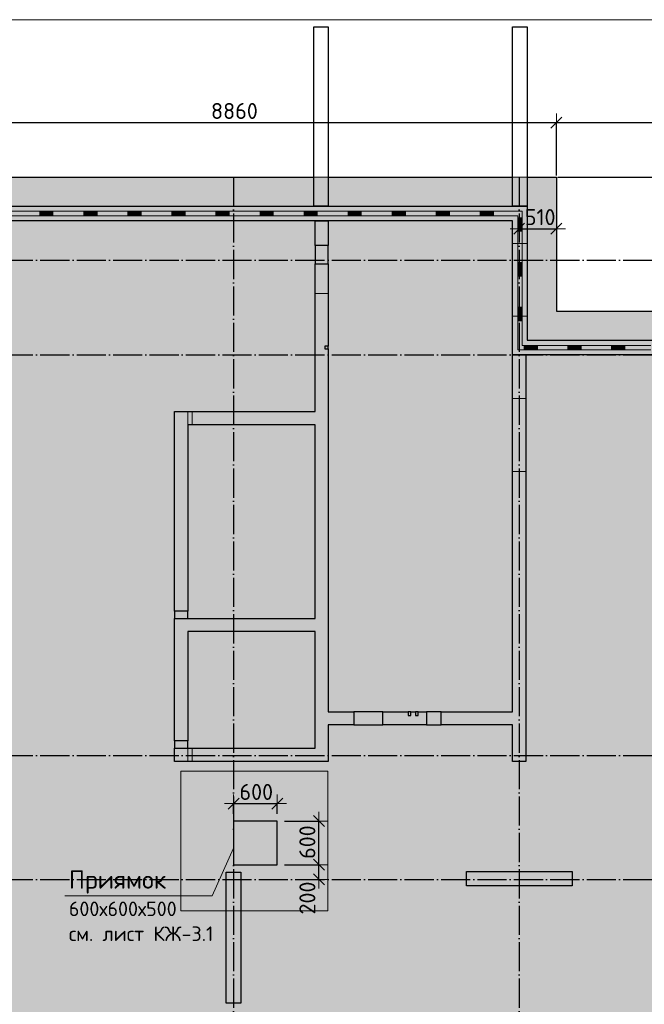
# Model space of a CAD drawing. Header units: millimetres. Extents: x 13527 to 139154, y -122592 to 61893.
# Tile 49 of 130: x 53924 to 62497, y 4985 to 18500. Entities that reach past the tile are written whole.
import ezdxf

# ---------------------------------------------------------------- set-up
doc = ezdxf.new("R2010")
doc.units = ezdxf.units.MM
doc.header["$PDMODE"] = 65
for name, pattern in [('______11', [500, 400, -50, 0, -50]), ('______2', [270, 200, -70]), ('______5', [1100, 800, -100, 100, -100])]:
    doc.linetypes.add(name, pattern=pattern)
for name, color, linetype, lineweight in [('Standard', 7, 'Continuous', 25), ('Колонна (1)', 7, 'Continuous', 35), ('Колонна (2)', 7, 'Continuous', 35), ('Размерная линия_ общее', 7, 'Continuous', 13), ('Стена_ общее', 7, 'Continuous', 35), ('Фундамент (1)', 7, 'Continuous', 35), ('Фундамент_ общее', 7, 'Continuous', 35)]:
    doc.layers.add(name, color=color, linetype=linetype, lineweight=lineweight)
doc.layers.add('Осевая линия_ общее', color=7, linetype='______5', lineweight=13, true_color=0xa0a0a0)
doc.styles.add('ARIAL', font='ARIAL.TTF')
doc.styles.add('ISOCPEUR', font='isocpeur.ttf')
doc.dimstyles.new('DIMSTYLE_19', dxfattribs={"dimtxt": 220, "dimasz": 250, "dimexe": 0, "dimexo": 0, "dimgap": 110, "dimtad": 2, "dimdec": 0, "dimrnd": 1, "dimzin": 12, "dimdsep": 46, "dimtxsty": 'ISOCPEUR', "dimblk1": 'ALL_ML_STRICH', "dimblk2": 'ALL_ML_STRICH', "dimsah": 1, "dimcen": 0, "dimclrd": 7, "dimclre": 256, "dimclrt": 7, "dimadec": 0, "dimazin": 0, "dimtfac": 1, "dimtdec": 0, "dimtix": 1, "dimtmove": 2, "dimatfit": 3, "dimfxl": 0, "dimtvp": 1.2, "dimtzin": 0, "dimlwd": 0, "dimlwe": -3, "dimarcsym": 0})
doc.dimstyles.new('DIMSTYLE_3', dxfattribs={"dimtxt": 220, "dimasz": 250, "dimexe": 0, "dimexo": 0, "dimgap": 110, "dimtad": 2, "dimdec": 0, "dimrnd": 5, "dimzin": 12, "dimdsep": 46, "dimtxsty": 'ISOCPEUR', "dimblk1": 'ALL_ML_STRICH', "dimblk2": 'ALL_ML_STRICH', "dimsah": 1, "dimcen": 0, "dimclrd": 7, "dimclre": 256, "dimclrt": 7, "dimadec": 0, "dimazin": 0, "dimtfac": 1, "dimtdec": 0, "dimtix": 1, "dimtmove": 2, "dimatfit": 3, "dimfxl": 0, "dimtvp": 1.2, "dimtzin": 0, "dimlwd": 0, "dimlwe": -3, "dimarcsym": 0})
doc.dimstyles.new('DIMSTYLE_5', dxfattribs={"dimtxt": 220, "dimasz": 250, "dimexe": 0, "dimexo": 0, "dimgap": 110, "dimtad": 2, "dimdec": 0, "dimrnd": 5, "dimzin": 12, "dimdsep": 46, "dimtxsty": 'ISOCPEUR', "dimblk1": 'ALL_ML_STRICH', "dimblk2": 'ALL_ML_STRICH', "dimsah": 1, "dimcen": 0, "dimclrd": 7, "dimclre": 256, "dimclrt": 7, "dimadec": 0, "dimazin": 0, "dimtfac": 1, "dimtdec": 0, "dimtix": 1, "dimtmove": 2, "dimatfit": 3, "dimfxl": 0, "dimtzin": 0, "dimlwd": 0, "dimlwe": -3, "dimarcsym": 0})

# ---------------------------------------------------------------- blocks, each defined once
blk = doc.blocks.new('ALL_ML_STRICH')
at = {"color": 0, "linetype": 'ByBlock', "lineweight": -2}
for p, q in [((-1, 0), (0.5, 0)), ((-0.3, -0.3), (0.3, 0.3)), ((0, -0.5), (0, 0.5))]:
    blk.add_line(p, q, dxfattribs=at)
blk = doc.blocks.new('*D12')
at = {"layer": 'DEFPOINTS', "color": 7, "linetype": 'Continuous', "lineweight": 13, "transparency": 33554687}
for p in [(52430, 17087), (52430, 16340), (61290, 16340)]:
    blk.add_point(p, dxfattribs=at)
at = {"layer": 'Размерная линия_ общее', "color": 253, "linetype": 'Continuous', "lineweight": -2, "true_color": 0xa0a0a0, "transparency": 33554687}
for p, q in [((52430, 16360), (52430, 17087)), ((61290, 16360), (61290, 17087))]:
    blk.add_line(p, q, dxfattribs=at)
at = {"layer": 'Размерная линия_ общее', "color": 7, "linetype": 'Continuous', "lineweight": -2, "transparency": 33554687}
blk.add_line((52430, 17087), (61290, 17087), dxfattribs=at)
at = {"layer": 'Размерная линия_ общее', "color": 7, "linetype": 'Continuous', "lineweight": 13, "transparency": 33554687, "xscale": 250, "yscale": 250, "zscale": 250, "rotation": 180}
blk.add_blockref('ALL_ML_STRICH', (52430, 17087), dxfattribs=at)
at = {"layer": 'Размерная линия_ общее', "color": 7, "linetype": 'Continuous', "lineweight": 13, "transparency": 33554687, "xscale": 250, "yscale": 250, "zscale": 250}
blk.add_blockref('ALL_ML_STRICH', (61290, 17087), dxfattribs=at)
at = {"layer": 'Размерная линия_ общее', "color": 7, "linetype": 'Continuous', "lineweight": 13, "transparency": 33554687, "insert": (56871, 17247), "char_height": 220, "width": 880, "attachment_point": 5, "style": 'ISOCPEUR'}
blk.add_mtext('\\A1;{8860}', dxfattribs=at)
blk = doc.blocks.new('*D13')
at = {"layer": 'DEFPOINTS', "color": 7, "linetype": 'Continuous', "lineweight": 13, "transparency": 33554687}
for p in [(61290, 17087), (61290, 16340), (67880, 14500)]:
    blk.add_point(p, dxfattribs=at)
at = {"layer": 'Размерная линия_ общее', "color": 253, "linetype": 'Continuous', "lineweight": -2, "true_color": 0xa0a0a0, "transparency": 33554687}
for p, q in [((61290, 16360), (61290, 17087)), ((67880, 14520), (67880, 17087))]:
    blk.add_line(p, q, dxfattribs=at)
at = {"layer": 'Размерная линия_ общее', "color": 7, "linetype": 'Continuous', "lineweight": -2, "transparency": 33554687}
blk.add_line((61290, 17087), (67880, 17087), dxfattribs=at)
at = {"layer": 'Размерная линия_ общее', "color": 7, "linetype": 'Continuous', "lineweight": 13, "transparency": 33554687, "xscale": 250, "yscale": 250, "zscale": 250, "rotation": 180}
blk.add_blockref('ALL_ML_STRICH', (61290, 17087), dxfattribs=at)
at = {"layer": 'Размерная линия_ общее', "color": 7, "linetype": 'Continuous', "lineweight": 13, "transparency": 33554687, "xscale": 250, "yscale": 250, "zscale": 250}
blk.add_blockref('ALL_ML_STRICH', (67880, 17087), dxfattribs=at)
at = {"layer": 'Размерная линия_ общее', "color": 7, "linetype": 'Continuous', "lineweight": 13, "transparency": 33554687, "insert": (64596, 17247), "char_height": 220, "width": 880, "attachment_point": 5, "style": 'ISOCPEUR'}
blk.add_mtext('\\A1;{6590}', dxfattribs=at)
blk = doc.blocks.new('*D18')
at = {"layer": 'DEFPOINTS', "color": 7, "linetype": 'Continuous', "lineweight": 13, "transparency": 33554687}
for p in [(60780, 15697), (61290, 15706), (60780, 15630)]:
    blk.add_point(p, dxfattribs=at)
at = {"layer": 'Размерная линия_ общее', "color": 253, "linetype": 'Continuous', "lineweight": -2, "true_color": 0xa0a0a0, "transparency": 33554687}
for p, q in [((60780, 15717), (60780, 15630)), ((61290, 15726), (61290, 15630))]:
    blk.add_line(p, q, dxfattribs=at)
at = {"layer": 'Размерная линия_ общее', "color": 7, "linetype": 'Continuous', "lineweight": -2, "transparency": 33554687}
blk.add_line((60780, 15630), (61290, 15630), dxfattribs=at)
at = {"layer": 'Размерная линия_ общее', "color": 7, "linetype": 'Continuous', "lineweight": 13, "transparency": 33554687, "xscale": 250, "yscale": 250, "zscale": 250, "rotation": 180}
blk.add_blockref('ALL_ML_STRICH', (60780, 15630), dxfattribs=at)
at = {"layer": 'Размерная линия_ общее', "color": 7, "linetype": 'Continuous', "lineweight": 13, "transparency": 33554687, "xscale": 250, "yscale": 250, "zscale": 250}
blk.add_blockref('ALL_ML_STRICH', (61290, 15630), dxfattribs=at)
at = {"layer": 'Размерная линия_ общее', "color": 7, "linetype": 'Continuous', "lineweight": 13, "transparency": 33554687, "insert": (61068, 15790), "char_height": 220, "width": 660, "attachment_point": 5, "style": 'ISOCPEUR'}
blk.add_mtext('\\A1;{510}', dxfattribs=at)
blk = doc.blocks.new('*D21')
at = {"layer": 'DEFPOINTS', "color": 7, "linetype": 'Continuous', "lineweight": 13, "transparency": 33554687}
for p in [(61290, 16340), (67880, 14500), (68833, 14500)]:
    blk.add_point(p, dxfattribs=at)
at = {"layer": 'Размерная линия_ общее', "color": 253, "linetype": 'Continuous', "lineweight": -2, "true_color": 0xa0a0a0, "transparency": 33554687}
for p, q in [((61310, 16340), (68833, 16340)), ((67900, 14500), (68833, 14500))]:
    blk.add_line(p, q, dxfattribs=at)
at = {"layer": 'Размерная линия_ общее', "color": 7, "linetype": 'Continuous', "lineweight": -2, "transparency": 33554687}
blk.add_line((68833, 14500), (68833, 16340), dxfattribs=at)
at = {"layer": 'Размерная линия_ общее', "color": 7, "linetype": 'Continuous', "lineweight": 13, "transparency": 33554687, "xscale": 250, "yscale": 250, "zscale": 250}
for p, rotation in [((68833, 16340), 90), ((68833, 14500), 270)]:
    blk.add_blockref('ALL_ML_STRICH', p, dxfattribs=dict(at, rotation=rotation))
at = {"layer": 'Размерная линия_ общее', "color": 7, "linetype": 'Continuous', "lineweight": 13, "transparency": 33554687, "insert": (68673, 15442), "char_height": 220, "width": 880, "attachment_point": 5, "rotation": 90, "style": 'ISOCPEUR'}
blk.add_mtext('\\A1;{1840}', dxfattribs=at)
blk = doc.blocks.new('*D665')
at = {"layer": 'DEFPOINTS', "color": 7, "linetype": 'Continuous', "lineweight": 13, "transparency": 33554687}
for p in [(56860, 7740), (56860, 7500), (57460, 7500)]:
    blk.add_point(p, dxfattribs=at)
at = {"layer": 'Размерная линия_ общее', "color": 253, "linetype": 'Continuous', "lineweight": -2, "true_color": 0xa0a0a0, "transparency": 33554687}
for p, q in [((56860, 7600), (56860, 7740)), ((57460, 7600), (57460, 7740))]:
    blk.add_line(p, q, dxfattribs=at)
at = {"layer": 'Размерная линия_ общее', "color": 7, "linetype": 'Continuous', "lineweight": -2, "transparency": 33554687}
blk.add_line((56860, 7740), (57460, 7740), dxfattribs=at)
at = {"layer": 'Размерная линия_ общее', "color": 7, "linetype": 'Continuous', "lineweight": 13, "transparency": 33554687, "xscale": 250, "yscale": 250, "zscale": 250, "rotation": 180}
blk.add_blockref('ALL_ML_STRICH', (56860, 7740), dxfattribs=at)
at = {"layer": 'Размерная линия_ общее', "color": 7, "linetype": 'Continuous', "lineweight": 13, "transparency": 33554687, "xscale": 250, "yscale": 250, "zscale": 250}
blk.add_blockref('ALL_ML_STRICH', (57460, 7740), dxfattribs=at)
at = {"layer": 'Размерная линия_ общее', "color": 7, "linetype": 'Continuous', "lineweight": 13, "transparency": 33554687, "insert": (57171, 7900), "char_height": 220, "width": 660, "attachment_point": 5, "style": 'ISOCPEUR'}
blk.add_mtext('\\A1;{600}', dxfattribs=at)
blk = doc.blocks.new('*D666')
at = {"layer": 'DEFPOINTS', "color": 7, "linetype": 'Continuous', "lineweight": 13, "transparency": 33554687}
for p in [(57460, 6900), (57707, 6700), (58032, 6700)]:
    blk.add_point(p, dxfattribs=at)
at = {"layer": 'Размерная линия_ общее', "color": 253, "linetype": 'Continuous', "lineweight": -2, "true_color": 0xa0a0a0, "transparency": 33554687}
for p, q in [((57560, 6900), (58032, 6900)), ((58032, 6700), (58032, 6700))]:
    blk.add_line(p, q, dxfattribs=at)
at = {"layer": 'Размерная линия_ общее', "color": 7, "linetype": 'Continuous', "lineweight": -2, "transparency": 33554687}
blk.add_line((58032, 6700), (58032, 6900), dxfattribs=at)
at = {"layer": 'Размерная линия_ общее', "color": 7, "linetype": 'Continuous', "lineweight": 13, "transparency": 33554687, "xscale": 250, "yscale": 250, "zscale": 250}
for p, rotation in [((58032, 6900), 90), ((58032, 6700), 270)]:
    blk.add_blockref('ALL_ML_STRICH', p, dxfattribs=dict(at, rotation=rotation))
at = {"layer": 'Размерная линия_ общее', "color": 7, "linetype": 'Continuous', "lineweight": 13, "transparency": 33554687, "insert": (57873, 6444), "char_height": 220, "width": 660, "attachment_point": 5, "rotation": 90, "style": 'ISOCPEUR'}
blk.add_mtext('\\A1;{200}', dxfattribs=at)
blk = doc.blocks.new('*D667')
at = {"layer": 'DEFPOINTS', "color": 7, "linetype": 'Continuous', "lineweight": 13, "transparency": 33554687}
for p in [(57460, 7500), (57460, 6900), (58032, 6900)]:
    blk.add_point(p, dxfattribs=at)
at = {"layer": 'Размерная линия_ общее', "color": 253, "linetype": 'Continuous', "lineweight": -2, "true_color": 0xa0a0a0, "transparency": 33554687}
for p, q in [((57560, 7500), (58032, 7500)), ((57560, 6900), (58032, 6900))]:
    blk.add_line(p, q, dxfattribs=at)
at = {"layer": 'Размерная линия_ общее', "color": 7, "linetype": 'Continuous', "lineweight": -2, "transparency": 33554687}
blk.add_line((58032, 6900), (58032, 7500), dxfattribs=at)
at = {"layer": 'Размерная линия_ общее', "color": 7, "linetype": 'Continuous', "lineweight": 13, "transparency": 33554687, "xscale": 250, "yscale": 250, "zscale": 250}
for p, rotation in [((58032, 7500), 90), ((58032, 6900), 270)]:
    blk.add_blockref('ALL_ML_STRICH', p, dxfattribs=dict(at, rotation=rotation))
at = {"layer": 'Размерная линия_ общее', "color": 7, "linetype": 'Continuous', "lineweight": 13, "transparency": 33554687, "insert": (57872, 7211), "char_height": 220, "width": 660, "attachment_point": 5, "rotation": 90, "style": 'ISOCPEUR'}
blk.add_mtext('\\A1;{600}', dxfattribs=at)
blk = doc.blocks.new('ЭЛЕМЕНТ_УЗОРА_2')
at = {"layer": 'Standard', "color": 7, "linetype": 'Continuous', "lineweight": 13, "transparency": 33554687}
for p, q in [((54139, 15870), (53535, 15870)), ((54744, 15870), (54139, 15870)), ((54200, 15870), (54200, 15810)), ((54212, 15870), (54212, 15810)), ((54224, 15870), (54224, 15810)), ((54236, 15870), (54236, 15810)), ((54248, 15870), (54248, 15810)), ((54260, 15870), (54260, 15810)), ((54272, 15870), (54272, 15810)), ((54284, 15870), (54284, 15810)), ((54296, 15870), (54296, 15810)), ((54309, 15870), (54309, 15810)), ((54321, 15870), (54321, 15810)), ((54333, 15870), (54333, 15810)), ((54345, 15870), (54345, 15810)), ((54357, 15870), (54357, 15810)), ((54369, 15870), (54369, 15810)), ((54381, 15870), (54381, 15810)), ((55348, 15870), (54744, 15870)), ((54804, 15870), (54804, 15810)), ((54816, 15870), (54816, 15810)), ((54828, 15870), (54828, 15810)), ((54841, 15870), (54841, 15810)), ((54853, 15870), (54853, 15810)), ((54865, 15870), (54865, 15810)), ((54877, 15870), (54877, 15810)), ((54889, 15870), (54889, 15810)), ((54901, 15870), (54901, 15810)), ((54913, 15870), (54913, 15810)), ((54925, 15870), (54925, 15810)), ((54937, 15870), (54937, 15810)), ((54949, 15870), (54949, 15810)), ((54962, 15870), (54962, 15810)), ((54974, 15870), (54974, 15810)), ((54986, 15870), (54986, 15810)), ((55953, 15870), (55348, 15870)), ((55409, 15870), (55409, 15810)), ((55421, 15870), (55421, 15810)), ((55433, 15870), (55433, 15810)), ((55445, 15870), (55445, 15810)), ((55457, 15870), (55457, 15810)), ((55469, 15870), (55469, 15810)), ((55481, 15870), (55481, 15810)), ((55494, 15870), (55494, 15810)), ((55506, 15870), (55506, 15810)), ((55518, 15870), (55518, 15810)), ((55530, 15870), (55530, 15810)), ((55542, 15870), (55542, 15810)), ((55554, 15870), (55554, 15810)), ((55566, 15870), (55566, 15810)), ((55578, 15870), (55578, 15810)), ((55590, 15870), (55590, 15810)), ((56558, 15870), (55953, 15870)), ((56014, 15870), (56014, 15810)), ((56026, 15870), (56026, 15810)), ((56038, 15870), (56038, 15810)), ((56050, 15870), (56050, 15810)), ((56062, 15870), (56062, 15810)), ((56074, 15870), (56074, 15810)), ((56086, 15870), (56086, 15810)), ((56098, 15870), (56098, 15810)), ((56110, 15870), (56110, 15810)), ((56122, 15870), (56122, 15810)), ((56134, 15870), (56134, 15810)), ((56147, 15870), (56147, 15810)), ((56159, 15870), (56159, 15810)), ((56171, 15870), (56171, 15810)), ((56183, 15870), (56183, 15810)), ((56195, 15870), (56195, 15810)), ((57162, 15870), (56558, 15870)), ((56618, 15870), (56618, 15810)), ((56630, 15870), (56630, 15810)), ((56642, 15870), (56642, 15810)), ((56654, 15870), (56654, 15810)), ((56667, 15870), (56667, 15810)), ((56679, 15870), (56679, 15810)), ((56691, 15870), (56691, 15810)), ((56703, 15870), (56703, 15810)), ((56715, 15870), (56715, 15810)), ((56727, 15870), (56727, 15810)), ((56739, 15870), (56739, 15810)), ((56751, 15870), (56751, 15810)), ((56763, 15870), (56763, 15810)), ((56775, 15870), (56775, 15810)), ((56787, 15870), (56787, 15810)), ((56800, 15870), (56800, 15810)), ((57767, 15870), (57162, 15870)), ((57223, 15870), (57223, 15810)), ((57235, 15870), (57235, 15810)), ((57247, 15870), (57247, 15810)), ((57259, 15870), (57259, 15810)), ((57271, 15870), (57271, 15810)), ((57283, 15870), (57283, 15810)), ((57295, 15870), (57295, 15810)), ((57307, 15870), (57307, 15810)), ((57320, 15870), (57320, 15810)), ((57332, 15870), (57332, 15810)), ((57344, 15870), (57344, 15810)), ((57356, 15870), (57356, 15810)), ((57368, 15870), (57368, 15810)), ((57380, 15870), (57380, 15810)), ((57392, 15870), (57392, 15810)), ((57404, 15870), (57404, 15810)), ((58372, 15870), (57767, 15870)), ((57827, 15870), (57827, 15810)), ((57839, 15870), (57839, 15810)), ((57852, 15870), (57852, 15810)), ((57864, 15870), (57864, 15810)), ((57876, 15870), (57876, 15810)), ((57888, 15870), (57888, 15810)), ((57900, 15870), (57900, 15810)), ((57912, 15870), (57912, 15810)), ((57924, 15870), (57924, 15810)), ((57936, 15870), (57936, 15810)), ((57948, 15870), (57948, 15810)), ((57960, 15870), (57960, 15810)), ((57972, 15870), (57972, 15810)), ((57985, 15870), (57985, 15810)), ((57997, 15870), (57997, 15810)), ((58009, 15870), (58009, 15810)), ((58976, 15870), (58372, 15870)), ((58432, 15870), (58432, 15810)), ((58444, 15870), (58444, 15810)), ((58456, 15870), (58456, 15810)), ((58468, 15870), (58468, 15810)), ((58480, 15870), (58480, 15810)), ((58492, 15870), (58492, 15810)), ((58505, 15870), (58505, 15810)), ((58517, 15870), (58517, 15810)), ((58529, 15870), (58529, 15810)), ((58541, 15870), (58541, 15810)), ((58553, 15870), (58553, 15810)), ((58565, 15870), (58565, 15810)), ((58577, 15870), (58577, 15810)), ((58589, 15870), (58589, 15810)), ((58601, 15870), (58601, 15810)), ((58613, 15870), (58613, 15810)), ((59581, 15870), (58976, 15870)), ((59037, 15870), (59037, 15810)), ((59049, 15870), (59049, 15810)), ((59061, 15870), (59061, 15810)), ((59073, 15870), (59073, 15810)), ((59085, 15870), (59085, 15810)), ((59097, 15870), (59097, 15810)), ((59109, 15870), (59109, 15810)), ((59121, 15870), (59121, 15810)), ((59133, 15870), (59133, 15810)), ((59145, 15870), (59145, 15810)), ((59158, 15870), (59158, 15810)), ((59170, 15870), (59170, 15810)), ((59182, 15870), (59182, 15810)), ((59194, 15870), (59194, 15810)), ((59206, 15870), (59206, 15810)), ((59218, 15870), (59218, 15810)), ((60185, 15870), (59581, 15870)), ((59641, 15870), (59641, 15810)), ((59653, 15870), (59653, 15810)), ((59665, 15870), (59665, 15810)), ((59678, 15870), (59678, 15810)), ((59690, 15870), (59690, 15810)), ((59702, 15870), (59702, 15810)), ((59714, 15870), (59714, 15810)), ((59726, 15870), (59726, 15810)), ((59738, 15870), (59738, 15810)), ((59750, 15870), (59750, 15810)), ((59762, 15870), (59762, 15810)), ((59774, 15870), (59774, 15810)), ((59786, 15870), (59786, 15810)), ((59798, 15870), (59798, 15810)), ((59811, 15870), (59811, 15810)), ((59823, 15870), (59823, 15810)), ((60790, 15870), (60185, 15870)), ((60246, 15870), (60246, 15810)), ((60258, 15870), (60258, 15810)), ((60270, 15870), (60270, 15810)), ((60282, 15870), (60282, 15810)), ((60294, 15870), (60294, 15810)), ((60306, 15870), (60306, 15810)), ((60318, 15870), (60318, 15810)), ((60330, 15870), (60330, 15810)), ((60343, 15870), (60343, 15810)), ((60355, 15870), (60355, 15810)), ((60367, 15870), (60367, 15810)), ((60379, 15870), (60379, 15810)), ((60391, 15870), (60391, 15810)), ((60403, 15870), (60403, 15810)), ((60415, 15870), (60415, 15810)), ((60427, 15870), (60427, 15810)), ((60820, 15870), (60790, 15870)), ((60820, 15840), (60820, 15870)), ((60820, 15227), (60820, 15840)), ((53535, 15810), (54139, 15810)), ((54139, 15810), (54744, 15810)), ((54744, 15810), (55348, 15810)), ((55348, 15810), (55953, 15810)), ((55953, 15810), (56558, 15810)), ((56558, 15810), (57162, 15810)), ((57162, 15810), (57767, 15810)), ((57767, 15810), (58372, 15810)), ((58372, 15810), (58976, 15810)), ((58976, 15810), (59581, 15810)), ((59581, 15810), (60185, 15810)), ((60185, 15810), (60760, 15810)), ((60760, 15810), (60760, 15227)), ((60820, 15779), (60760, 15779)), ((60820, 15766), (60760, 15766)), ((60820, 15754), (60760, 15754)), ((60820, 15742), (60760, 15742)), ((60820, 15730), (60760, 15730)), ((60820, 15717), (60760, 15717)), ((60820, 15705), (60760, 15705)), ((60820, 15693), (60760, 15693)), ((60820, 15681), (60760, 15681)), ((60820, 15668), (60760, 15668)), ((60820, 15656), (60760, 15656)), ((60820, 15644), (60760, 15644)), ((60820, 15631), (60760, 15631)), ((60820, 15619), (60760, 15619)), ((60820, 15607), (60760, 15607)), ((60820, 15595), (60760, 15595)), ((60760, 15227), (60760, 14613)), ((60820, 15165), (60760, 15165)), ((60820, 15153), (60760, 15153)), ((60820, 15141), (60760, 15141)), ((60820, 14613), (60820, 15227)), ((60820, 15129), (60760, 15129)), ((60820, 15116), (60760, 15116)), ((60820, 15104), (60760, 15104)), ((60820, 15092), (60760, 15092)), ((60820, 15079), (60760, 15079)), ((60820, 15067), (60760, 15067)), ((60820, 15055), (60760, 15055)), ((60820, 15043), (60760, 15043)), ((60820, 15030), (60760, 15030)), ((60820, 15018), (60760, 15018)), ((60820, 15006), (60760, 15006)), ((60820, 14994), (60760, 14994)), ((60820, 14981), (60760, 14981)), ((60760, 14613), (60760, 14000)), ((60820, 14030), (60820, 14613)), ((60820, 14552), (60760, 14552)), ((60820, 14540), (60760, 14540)), ((60820, 14527), (60760, 14527)), ((60820, 14515), (60760, 14515)), ((60820, 14503), (60760, 14503)), ((60820, 14491), (60760, 14491)), ((60820, 14478), (60760, 14478)), ((60820, 14466), (60760, 14466)), ((60820, 14454), (60760, 14454)), ((60820, 14442), (60760, 14442)), ((60820, 14429), (60760, 14429)), ((60820, 14417), (60760, 14417)), ((60820, 14405), (60760, 14405)), ((60820, 14393), (60760, 14393)), ((60820, 14380), (60760, 14380)), ((60820, 14368), (60760, 14368)), ((60760, 14000), (60760, 13970)), ((60760, 13970), (60790, 13970)), ((60790, 13970), (61389, 13970)), ((61389, 14030), (60820, 14030)), ((60850, 14030), (60850, 13970)), ((60862, 14030), (60862, 13970)), ((60874, 14030), (60874, 13970)), ((60886, 14030), (60886, 13970)), ((60898, 14030), (60898, 13970)), ((60910, 14030), (60910, 13970)), ((60922, 14030), (60922, 13970)), ((60934, 14030), (60934, 13970)), ((60946, 14030), (60946, 13970)), ((60958, 14030), (60958, 13970)), ((60970, 14030), (60970, 13970)), ((60982, 14030), (60982, 13970)), ((60994, 14030), (60994, 13970)), ((61006, 14030), (61006, 13970)), ((61018, 14030), (61018, 13970)), ((61030, 14030), (61030, 13970)), ((61988, 14030), (61389, 14030)), ((61389, 13970), (61988, 13970)), ((61449, 14030), (61449, 13970)), ((61461, 14030), (61461, 13970)), ((61473, 14030), (61473, 13970)), ((61485, 14030), (61485, 13970)), ((61497, 14030), (61497, 13970)), ((61509, 14030), (61509, 13970)), ((61521, 14030), (61521, 13970)), ((61533, 14030), (61533, 13970)), ((61545, 14030), (61545, 13970)), ((61557, 14030), (61557, 13970)), ((61569, 14030), (61569, 13970)), ((61581, 14030), (61581, 13970)), ((61593, 14030), (61593, 13970)), ((61605, 14030), (61605, 13970)), ((61617, 14030), (61617, 13970)), ((61629, 14030), (61629, 13970)), ((62587, 14030), (61988, 14030)), ((61988, 13970), (62587, 13970)), ((62048, 14030), (62048, 13970)), ((62060, 14030), (62060, 13970)), ((62072, 14030), (62072, 13970)), ((62084, 14030), (62084, 13970)), ((62096, 14030), (62096, 13970)), ((62108, 14030), (62108, 13970)), ((62120, 14030), (62120, 13970)), ((62132, 14030), (62132, 13970)), ((62144, 14030), (62144, 13970)), ((62156, 14030), (62156, 13970)), ((62168, 14030), (62168, 13970)), ((62180, 14030), (62180, 13970)), ((62192, 14030), (62192, 13970)), ((62204, 14030), (62204, 13970)), ((62216, 14030), (62216, 13970)), ((62228, 14030), (62228, 13970))]:
    blk.add_line(p, q, dxfattribs=at)
for points in [[(53958, 15810), (53958, 15810), (53958, 15810)], [(54562, 15810), (54563, 15810), (54562, 15810)], [(55167, 15810), (55167, 15810), (55167, 15810)], [(55772, 15810), (55772, 15810), (55772, 15810)], [(56376, 15810), (56376, 15810), (56376, 15810)], [(56981, 15810), (56981, 15810), (56981, 15810)], [(57586, 15810), (57586, 15810), (57586, 15810)], [(58190, 15810), (58190, 15810), (58190, 15810)], [(58795, 15810), (58795, 15810), (58795, 15810)], [(59399, 15810), (59400, 15810), (59399, 15810)], [(60004, 15810), (60004, 15810), (60004, 15810)], [(60609, 15810), (60609, 15810), (60609, 15810)], [(60760, 15411), (60760, 15411), (60760, 15411)], [(60760, 14797), (60760, 14797), (60760, 14797)], [(60760, 14184), (60760, 14184), (60760, 14184)], [(61209, 13970), (61210, 13970), (61209, 13970)], [(61808, 13970), (61809, 13970), (61808, 13970)], [(62408, 13970), (62408, 13970), (62408, 13970)]]:
    blk.add_lwpolyline(points, dxfattribs=at)

msp = doc.modelspace()

# ---------------------------------------------------------------- hatches: boundary and pattern name
at = {"layer": 'Фундамент (1)', "linetype": 'Continuous', "lineweight": 25, "true_color": 0xe1e1e1, "transparency": 33554687}
h = msp.add_hatch(color=254, dxfattribs=at)
h.paths.add_polyline_path([(52430, 16340), (52430, 14500), (40250, 14500), (40250, 16340), (31390, 16340), (31390, 14500), (25200, 14500), (25200, 600), (28100, 600), (28100, -650), (33020, -650), (33020, 600), (38620, 600), (38620, -650), (43540, -650), (43540, 600), (49140, 600), (49140, -650), (54060, -650), (54060, 600), (59660, 600), (59660, -650), (64580, -650), (64580, 600), (67880, 600), (67880, 14500), (61290, 14500), (61290, 16340)])
h.paths.add_polyline_path([(56860, 6900), (56860, 7500), (57460, 7500), (57460, 6900)], flags=16)
h.paths.add_polyline_path([(36420, 7500), (36420, 6900), (35820, 6900), (35820, 7500)], flags=16)
h.paths.add_polyline_path([(32290, 14810), (32290, 15410), (32890, 15410), (32890, 14810)], flags=16)
at = {"layer": 'Фундамент (1)', "linetype": 'Continuous', "lineweight": 25, "true_color": 0xa0a0a0, "transparency": 33554687}
msp.add_hatch(color=253, dxfattribs=at).paths.add_polyline_path([(56860, 7500), (56860, 6900), (57460, 6900), (57460, 7500)])

# ---------------------------------------------------------------- linework, layer by layer
at = {"layer": 'Standard', "color": 52, "linetype": 'Continuous', "lineweight": 13, "transparency": 33554687}
for p, q in [((56137.1, 8184.3), (56137.1, 6268.7)), ((58153.7, 8184.3), (56137.1, 8184.3)), ((56137.1, 8184.3), (56137.1, 6268.7)), ((58153.7, 8184.3), (56137.1, 8184.3)), ((56137.1, 8184.3), (56137.1, 6268.7)), ((58153.7, 8184.3), (56137.1, 8184.3)), ((56137.1, 8184.3), (56137.1, 6268.7)), ((58153.7, 8184.3), (56137.1, 8184.3)), ((58153.7, 6268.7), (58153.7, 8184.3)), ((58153.7, 6268.7), (58153.7, 8184.3)), ((58153.7, 6268.7), (58153.7, 8184.3)), ((58153.7, 6268.7), (58153.7, 8184.3)), ((56137.1, 6268.7), (58153.7, 6268.7)), ((56137.1, 6268.7), (58153.7, 6268.7)), ((56137.1, 6268.7), (58153.7, 6268.7)), ((56137.1, 6268.7), (58153.7, 6268.7))]:
    msp.add_line(p, q, dxfattribs=at)
at = {"layer": 'Standard', "color": 7, "linetype": 'Continuous', "lineweight": 13, "transparency": 33554687}
for points in [[(25100, -750), (67980, -750), (67980, 18500), (25100, 18500), (25100, -750)], [(56860, 7129.1), (56565.6, 6472.6), (54545.6, 6472.6)]]:
    msp.add_lwpolyline(points, dxfattribs=at)
at = {"layer": 'Колонна (1)', "color": 7, "lineweight": 25, "transparency": 33554687}
for p, q in [((56759.9, 5000), (56759.9, 6800)), ((56759.9, 6800), (56959.9, 6800)), ((56959.9, 6800), (56959.9, 5000)), ((56959.9, 5000), (56759.9, 5000))]:
    msp.add_line(p, q, dxfattribs=at)
at = {"layer": 'Колонна (1)', "color": 7, "linetype": 'Continuous', "lineweight": 25, "transparency": 33554687}
for p, q in [((56759.9, 5000), (56759.9, 6800)), ((56759.9, 6800), (56959.9, 6800)), ((56959.9, 6800), (56959.9, 5000)), ((56959.9, 5000), (56759.9, 5000))]:
    msp.add_line(p, q, dxfattribs=at)
at = {"layer": 'Колонна (2)', "color": 7, "lineweight": 25, "transparency": 33554687}
for p, q in [((60055, 6610), (60055, 6810)), ((60055, 6810), (61505, 6810)), ((61505, 6810), (61505, 6610)), ((61505, 6610), (60055, 6610))]:
    msp.add_line(p, q, dxfattribs=at)
at = {"layer": 'Колонна (2)', "color": 7, "linetype": 'Continuous', "lineweight": 25, "transparency": 33554687}
for p, q in [((60055, 6610), (60055, 6810)), ((60055, 6810), (61505, 6810)), ((61505, 6810), (61505, 6610)), ((61505, 6610), (60055, 6610))]:
    msp.add_line(p, q, dxfattribs=at)
at = {"layer": 'Осевая линия_ общее', "color": 253, "linetype": '______11', "lineweight": -3, "true_color": 0xa0a0a0, "transparency": 33554687}
for p, q in [((56860, 16340), (56860, -2947.9)), ((60780, 16340), (60780, -2947.9)), ((25200, 15200), (70365.4, 15200)), ((25200, 13900), (70365.4, 13900)), ((25200, 8400), (70365.4, 8400)), ((25200, 6700), (70365.4, 6700))]:
    msp.add_line(p, q, dxfattribs=at)
at = {"layer": 'Стена_ общее', "color": 7, "linetype": 'Continuous', "lineweight": 25, "transparency": 33554687}
for p, q in [((57960, 15940), (57960, 18400)), ((57960, 18400), (58160, 18400)), ((57960, 15940), (57960, 18400)), ((57960, 18400), (58160, 18400)), ((58160, 18400), (58160, 15940)), ((58160, 18400), (58160, 15940)), ((60690, 15940), (60690, 18400)), ((60690, 18400), (60890, 18400)), ((60690, 15940), (60690, 18400)), ((60690, 18400), (60890, 18400)), ((60890, 18400), (60890, 15940)), ((60890, 18400), (60890, 15940)), ((53030, 15940), (57960, 15940)), ((53030, 15940), (57960, 15940)), ((57960, 15940), (58160, 15940)), ((58160, 15940), (57960, 15940)), ((57960, 15940), (58160, 15940)), ((58160, 15940), (57960, 15940)), ((58160, 15940), (60690, 15940)), ((58160, 15940), (60690, 15940)), ((60690, 15940), (60890, 15940)), ((60890, 15940), (60690, 15940)), ((60690, 15940), (60890, 15940)), ((60890, 15940), (60690, 15940)), ((60890, 15940), (60890, 14100)), ((60890, 15940), (60890, 14100)), ((57980, 15740), (53030, 15740)), ((57980, 15740), (53030, 15740)), ((58160, 15740), (57980, 15740)), ((57980, 15400), (57980, 15740)), ((57980, 15740), (58160, 15740)), ((58160, 15740), (57980, 15740)), ((57980, 15400), (57980, 15740)), ((57980, 15740), (58160, 15740)), ((60690, 15740), (58160, 15740)), ((58160, 15740), (58160, 15400)), ((60690, 15740), (58160, 15740)), ((58160, 15740), (58160, 15400)), ((60690, 14100), (60690, 15740)), ((60690, 14100), (60690, 15740)), ((57980, 15400), (57980, 15150)), ((58160, 15400), (57980, 15400)), ((57980, 15400), (57980, 15150)), ((58160, 15400), (57980, 15400)), ((58160, 15150), (58160, 15400)), ((58160, 15150), (58160, 15400)), ((57980, 13120), (57980, 15150)), ((57980, 15150), (58160, 15150)), ((57980, 13120), (57980, 15150)), ((57980, 15150), (58160, 15150)), ((58160, 15150), (58160, 14020)), ((58160, 15150), (58160, 14020)), ((60690, 13900), (60690, 14100)), ((60690, 13900), (60690, 14100)), ((60890, 14100), (67280, 14100)), ((60890, 14100), (67280, 14100)), ((58110, 14020), (58110, 13980)), ((58160, 14020), (58110, 14020)), ((58110, 14020), (58110, 13980)), ((58160, 14020), (58110, 14020)), ((58110, 13980), (58160, 13980)), ((58110, 13980), (58160, 13980)), ((58160, 13980), (58160, 14020)), ((58160, 13980), (58160, 14020)), ((58160, 13980), (58160, 13120)), ((58160, 13980), (58160, 13120)), ((60870, 13900), (60690, 13900)), ((60690, 9000), (60690, 13900)), ((60690, 13900), (60870, 13900)), ((60870, 13900), (60690, 13900)), ((60690, 9000), (60690, 13900)), ((60690, 13900), (60870, 13900)), ((67280, 13900), (60870, 13900)), ((60870, 13900), (60870, 8320)), ((67280, 13900), (60870, 13900)), ((60870, 13900), (60870, 8320)), ((56050, 12940), (56050, 13120)), ((56050, 13120), (57980, 13120)), ((56050, 12940), (56050, 13120)), ((56050, 13120), (57980, 13120)), ((58160, 13120), (58160, 12940)), ((58160, 13120), (58160, 12940)), ((56050, 10380), (56050, 12940)), ((56050, 10380), (56050, 12940)), ((56230, 12940), (56230, 10380)), ((57980, 12940), (56230, 12940)), ((56230, 12940), (56230, 10380)), ((57980, 12940), (56230, 12940)), ((57980, 10280), (57980, 12940)), ((57980, 10280), (57980, 12940)), ((58160, 12940), (58160, 10100)), ((58160, 12940), (58160, 10100)), ((56050, 10380), (56050, 10280)), ((56230, 10380), (56050, 10380)), ((56050, 10380), (56050, 10280)), ((56230, 10380), (56050, 10380)), ((56050, 10100), (56050, 10280)), ((56050, 10280), (57980, 10280)), ((56050, 10100), (56050, 10280)), ((56050, 10280), (57980, 10280)), ((56230, 10280), (56230, 10380)), ((56230, 10280), (56230, 10380)), ((56050, 8600), (56050, 10100)), ((56050, 8600), (56050, 10100)), ((56230, 10100), (56230, 8600)), ((57980, 10100), (56230, 10100)), ((56230, 10100), (56230, 8600)), ((57980, 10100), (56230, 10100)), ((57980, 8500), (57980, 10100)), ((57980, 8500), (57980, 10100)), ((58160, 10100), (58160, 9000)), ((58160, 10100), (58160, 9000)), ((58160, 9000), (58510, 9000)), ((58160, 9000), (58510, 9000)), ((58510, 9000), (58510, 8820)), ((58910, 9000), (58510, 9000)), ((58510, 9000), (58510, 8820)), ((58910, 9000), (58510, 9000)), ((58910, 8820), (58910, 9000)), ((58910, 9000), (59255, 9000)), ((58910, 8820), (58910, 9000)), ((58910, 9000), (59255, 9000)), ((59255, 9000), (59255, 8950)), ((59295, 9000), (59255, 9000)), ((59255, 9000), (59255, 8950)), ((59295, 9000), (59255, 9000)), ((59255, 8950), (59295, 8950)), ((59255, 8950), (59295, 8950)), ((59295, 8950), (59295, 9000)), ((59295, 9000), (59355, 9000)), ((59295, 8950), (59295, 9000)), ((59295, 9000), (59355, 9000)), ((59355, 9000), (59355, 8950)), ((59395, 9000), (59355, 9000)), ((59355, 9000), (59355, 8950)), ((59395, 9000), (59355, 9000)), ((59355, 8950), (59395, 8950)), ((59355, 8950), (59395, 8950)), ((59395, 8950), (59395, 9000)), ((59395, 9000), (59510, 9000)), ((59395, 8950), (59395, 9000)), ((59395, 9000), (59510, 9000)), ((59510, 9000), (59510, 8820)), ((59710, 9000), (59510, 9000)), ((59510, 9000), (59510, 8820)), ((59710, 9000), (59510, 9000)), ((59710, 8820), (59710, 9000)), ((59710, 9000), (60690, 9000)), ((59710, 8820), (59710, 9000)), ((59710, 9000), (60690, 9000)), ((58510, 8820), (58160, 8820)), ((58160, 8820), (58160, 8320)), ((58510, 8820), (58160, 8820)), ((58160, 8820), (58160, 8320)), ((58510, 8820), (58910, 8820)), ((58510, 8820), (58910, 8820)), ((59510, 8820), (58910, 8820)), ((59510, 8820), (58910, 8820)), ((59510, 8820), (59710, 8820)), ((59510, 8820), (59710, 8820)), ((60690, 8820), (59710, 8820)), ((60690, 8820), (59710, 8820)), ((60690, 8320), (60690, 8820)), ((60690, 8320), (60690, 8820)), ((56050, 8600), (56050, 8500)), ((56230, 8600), (56050, 8600)), ((56050, 8600), (56050, 8500)), ((56230, 8600), (56050, 8600)), ((56230, 8500), (56230, 8600)), ((56230, 8500), (56230, 8600)), ((56050, 8320), (56050, 8500)), ((56050, 8500), (57980, 8500)), ((56050, 8320), (56050, 8500)), ((56050, 8500), (57980, 8500)), ((57980, 8320), (56050, 8320)), ((57980, 8320), (56050, 8320)), ((58160, 8320), (57980, 8320)), ((58160, 8320), (57980, 8320)), ((60870, 8320), (60690, 8320)), ((60870, 8320), (60690, 8320))]:
    msp.add_line(p, q, dxfattribs=at)
at = {"layer": 'Стена_ общее', "color": 253, "linetype": '______2', "lineweight": 18, "true_color": 0xababab, "transparency": 33554687}
for p, q in [((60890, 15430), (60690, 15430)), ((60890, 15430), (60690, 15430)), ((57980, 14740), (58160, 14740)), ((57980, 14740), (58160, 14740)), ((60690, 14430), (60890, 14430)), ((60690, 14430), (60890, 14430)), ((60870, 13300), (60690, 13300)), ((60870, 13300), (60690, 13300)), ((56230, 13120), (56050, 13120)), ((56230, 13120), (56050, 13120)), ((56230, 13120), (56230, 12940)), ((56230, 13120), (56230, 12940)), ((56293, 12940), (56293, 13120)), ((56293, 12940), (56293, 13120)), ((60690, 12300), (60870, 12300)), ((60690, 12300), (60870, 12300)), ((56230, 8500), (56230, 8320)), ((56230, 8500), (56230, 8320)), ((56293, 8320), (56293, 8500)), ((56293, 8320), (56293, 8500))]:
    msp.add_line(p, q, dxfattribs=at)
at = {"layer": 'Фундамент_ общее', "color": 7, "lineweight": 25, "transparency": 33554687}
for p, q in [((53030, 16340), (57960, 16340)), ((58160, 16340), (60690, 16340)), ((60890, 16340), (61290, 16340)), ((61290, 16340), (61290, 14500)), ((61290, 14500), (67880, 14500)), ((56860, 7500), (56860, 6900)), ((57460, 7500), (56860, 7500)), ((57460, 6900), (57460, 7500)), ((56860, 6900), (57460, 6900))]:
    msp.add_line(p, q, dxfattribs=at)
at = {"layer": 'Фундамент_ общее', "color": 7, "linetype": 'Continuous', "lineweight": 25, "transparency": 33554687}
for p, q in [((53030, 16340), (57960, 16340)), ((58160, 16340), (60690, 16340)), ((60890, 16340), (61290, 16340)), ((61290, 16340), (61290, 14500)), ((61290, 14500), (67880, 14500)), ((56860, 7500), (56860, 6900)), ((57460, 7500), (56860, 7500)), ((57460, 6900), (57460, 7500)), ((56860, 6900), (57460, 6900))]:
    msp.add_line(p, q, dxfattribs=at)
at = {"layer": 'Фундамент_ общее', "color": 253, "linetype": '______2', "lineweight": 18, "true_color": 0xababab, "transparency": 33554687}
for p, q in [((57960, 16340), (58160, 16340)), ((57960, 16340), (58160, 16340)), ((60690, 16340), (60890, 16340)), ((60690, 16340), (60890, 16340))]:
    msp.add_line(p, q, dxfattribs=at)

# ---------------------------------------------------------------- block references
at = {"layer": 'Standard', "color": 7, "linetype": 'Continuous', "lineweight": 13, "transparency": 33554687}
msp.add_blockref('ЭЛЕМЕНТ_УЗОРА_2', (0, 0), dxfattribs=at)

# ---------------------------------------------------------------- texts
at = {"layer": 'Standard', "color": 7, "linetype": 'Continuous', "lineweight": 13, "transparency": 33554687, "insert": (54598.4, 6822.1), "char_height": 250, "width": 2387.295, "attachment_point": 1, "line_spacing_factor": 1.024096, "style": 'ARIAL'}
msp.add_mtext('\\A1;{\\fISOCPEUR|i0|b0;\\H250.000000;\\W1.000000;\\C7;Приямок}\\P{\\fISOCPEUR|i0|b0;\\H200.000000;\\W1.000000;\\C7;600х600х500}\\P{\\fISOCPEUR|i0|b0;\\H200.000000;\\W1.000000;\\C7;см. лист КЖ-3.1}\\P', dxfattribs=at)

# ---------------------------------------------------------------- dimensions: what is measured, and where the dimension line sits
at = {"layer": 'Размерная линия_ общее', "color": 7, "linetype": 'Continuous', "lineweight": 13, "transparency": 33554687}
for base, p1, p2, dimstyle, picture, middle in [((61290, 17087.4), (52430, 16360), (61290, 16360), 'DIMSTYLE_5', '*D12', (56871, 17247.4)), ((67880, 17087.4), (61290, 16360), (67880, 14520), 'DIMSTYLE_5', '*D13', (64596, 17247.4)), ((61290, 15630.3), (60780, 15717), (61290, 15725.7), 'DIMSTYLE_3', '*D18', (61068, 15790.3)), ((57460, 7740), (56860, 7600), (57460, 7600), 'DIMSTYLE_19', '*D665', (57171, 7900))]:
    dim = msp.add_linear_dim(base=base, p1=p1, p2=p2, dimstyle=dimstyle, override={"dimpost": '<>', "dimclrd": 7, "dimclre": 253, "dimclrt": 7, "dimlwd": 0, "dimlwe": 65533}, dxfattribs=at)
    dim.commit()
    dim.dimension.update_dxf_attribs({"geometry": picture, "text_midpoint": middle, "dimtype": 160})
for base, p1, p2, dimstyle, picture, middle in [((68833.2, 16340), (67900, 14500), (61310, 16340), 'DIMSTYLE_5', '*D21', (68673.2, 15442)), ((58032.2, 7500), (57560, 6900), (57560, 7500), 'DIMSTYLE_19', '*D667', (57872.2, 7211)), ((58032.2, 6900), (58032.2, 6700), (57560, 6900), 'DIMSTYLE_19', '*D666', (57872.6, 6444.1))]:
    dim = msp.add_linear_dim(base=base, p1=p1, p2=p2, angle=90, dimstyle=dimstyle, override={"dimpost": '<>', "dimclrd": 7, "dimclre": 253, "dimclrt": 7, "dimlwd": 0, "dimlwe": 65533}, dxfattribs=at)
    dim.commit()
    dim.dimension.update_dxf_attribs({"geometry": picture, "text_midpoint": middle, "dimtype": 160})

doc.saveas('drawing.dxf')
